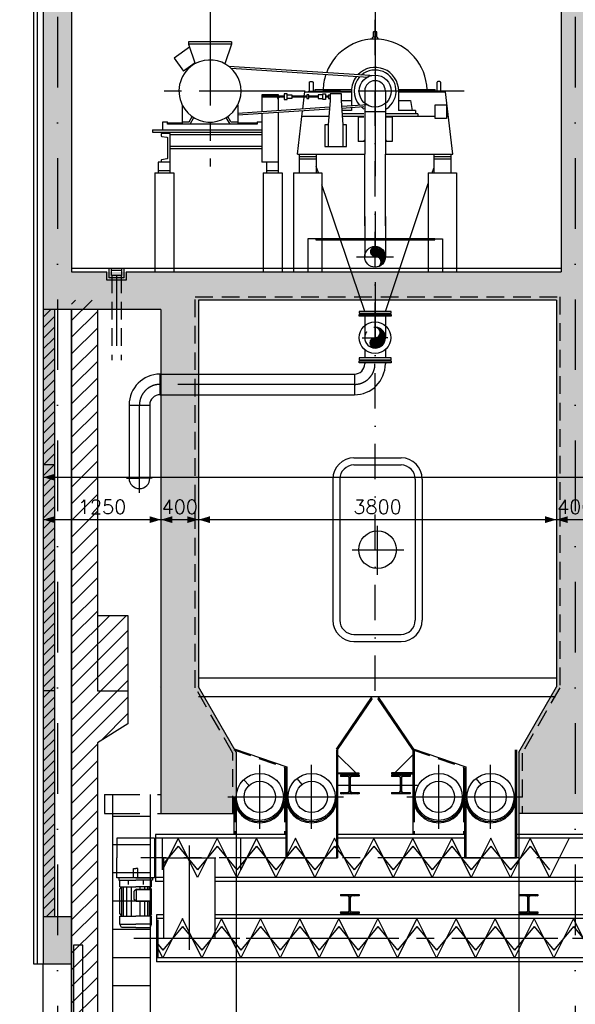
# Model space of a CAD drawing. Extents: x 0 to 118900, y 0 to 84100.
# Tile 8 of 40: x 8672 to 14572, y 29129 to 39584. Entities that reach past the tile are written whole.
import ezdxf
from ezdxf.enums import TextEntityAlignment as Align

# ---------------------------------------------------------------- set-up
doc = ezdxf.new("R2010")
doc.units = 0
doc.header["$LTSCALE"] = 60
doc.header["$MEASUREMENT"] = 0
for name, pattern in [('CENTER', [50, 31.25, -6.25, 6.25, -6.25]), ('CENTER2', [28.125, 18.75, -3.125, 3.125, -3.125]), ('DASHDOT', [25, 12.5, -6.25, 0, -6.25]), ('DASHDOT2', [12.5, 6.25, -3.125, 0, -3.125]), ('HIDDEN', [9.375, 6.25, -3.125]), ('HIDDEN2', [4.6875, 3.125, -1.5625])]:
    doc.linetypes.add(name, pattern=pattern)
doc.layers.get('0').update_dxf_attribs({"linetype": 'CONTINUOUS'})
for name, color, linetype in [('ARCEERKADER', 8, 'CONTINUOUS'), ('ARCERING', 4, 'CONTINUOUS'), ('BEKLEDINGBETON', 3, 'HIDDEN2'), ('BETON', 8, 'CONTINUOUS'), ('CONSTR50', 1, 'CONTINUOUS'), ('LAAG18', 3, 'CONTINUOUS'), ('LAAG25', 4, 'CONTINUOUS'), ('LAAG35', 7, 'CONTINUOUS'), ('MAAT15', 3, 'CONTINUOUS'), ('ME-CL', 8, 'CENTER2'), ('ME1', 8, 'CONTINUOUS'), ('ME2', 8, 'CONTINUOUS'), ('ML-DRS-B_MECH-LEIDING', 4, 'CONTINUOUS'), ('ONDERGROND', 8, 'CONTINUOUS'), ('RIOLERING', 7, 'CONTINUOUS'), ('STRAMIEN', 3, 'DASHDOT')]:
    doc.layers.add(name, color=color, linetype=linetype)
doc.styles.get("Standard").update_dxf_attribs({"font": 'simplex'})

# ---------------------------------------------------------------- blocks, each defined once
blk = doc.blocks.new('*X6')
at = {"color": 0}
for p, q in [((205006, 85152), (205224, 85369)), ((205006, 85328), (205047, 85369)), ((205006, 84975), (205281, 85250)), ((205006, 84798), (205281, 85073)), ((205006, 84621), (205281, 84896)), ((205006, 84444), (205281, 84719)), ((205006, 84268), (205281, 84543)), ((205006, 84091), (205281, 84366)), ((205006, 83914), (205281, 84189)), ((205006, 83737), (205281, 84012)), ((205006, 83561), (205281, 83836)), ((205006, 83384), (205281, 83659)), ((205006, 83207), (205281, 83482)), ((205006, 83030), (205281, 83305)), ((205006, 82853), (205281, 83128)), ((205006, 82677), (205281, 82952)), ((205006, 82500), (205281, 82775)), ((205006, 82323), (205281, 82598)), ((205006, 82146), (205281, 82421)), ((205006, 81970), (205281, 82245)), ((205006, 81793), (205281, 82068)), ((205006, 81439), (205586, 82019)), ((205006, 81616), (205410, 82019)), ((205006, 81262), (205606, 81862)), ((205006, 81086), (205606, 81686)), ((205006, 80909), (205606, 81509)), ((205006, 80732), (205606, 81332)), ((205006, 80555), (205606, 81155)), ((205322, 80695), (205606, 80979)), ((205006, 80379), (205281, 80654)), ((205006, 80202), (205281, 80477)), ((205006, 80025), (205281, 80300)), ((205006, 79848), (205281, 80123)), ((205006, 79671), (205281, 79946)), ((205006, 79495), (205281, 79770)), ((205006, 79318), (205281, 79593)), ((205006, 79141), (205281, 79416)), ((205006, 78964), (205281, 79239)), ((205006, 78788), (205281, 79063)), ((205006, 78611), (205281, 78886)), ((205006, 78434), (205281, 78709)), ((205006, 78257), (205281, 78532)), ((205006, 78080), (205281, 78355)), ((205006, 77904), (205281, 78179)), ((205006, 77727), (205281, 78002))]:
    blk.add_line(p, q, dxfattribs=at)
blk = doc.blocks.new('ZUDIMTUS')
at = {"color": 3}
blk.add_solid([(0, 0), (-800, -240), (-800, 240)], dxfattribs=at)
blk = doc.blocks.new('ST80')
for p, q in [((-100, 200), (100, 200)), ((-100, 200), (-100, 185)), ((-23, 185), (-100, 185)), ((-5, 33), (-5, 167)), ((5, 167), (5, 33)), ((100, 185), (23, 185)), ((100, 200), (100, 185)), ((-100, 15), (-23, 15)), ((-100, 15), (-100, 0)), ((100, 0), (-100, 0)), ((23, 15), (100, 15)), ((100, 15), (100, 0))]:
    blk.add_line(p, q)
at = {"color": 0}
for p, q in [((-96, 185), (-81, 200)), ((-75, 185), (-60, 200)), ((-54, 185), (-39, 200)), ((-32, 185), (-17, 200)), ((-14, 182), (4, 200)), ((-5, 170), (25, 200)), ((-5, 149), (5, 159)), ((-5, 128), (5, 138)), ((-5, 106), (5, 116)), ((31, 185), (46, 200)), ((52, 185), (67, 200)), ((74, 185), (89, 200)), ((95, 185), (100, 190)), ((-100, 11), (-96, 15)), ((-90, 0), (-75, 15)), ((-69, 0), (-54, 15)), ((-48, 0), (-33, 15)), ((-27, 0), (5, 32)), ((-5, 85), (5, 95)), ((-5, 64), (5, 74)), ((-5, 43), (5, 53)), ((-5, 0), (13, 18)), ((16, 0), (31, 15)), ((37, 0), (52, 15)), ((58, 0), (73, 15)), ((80, 0), (95, 15))]:
    blk.add_line(p, q, dxfattribs=at)
for centre, start, end in [((-23, 167), 0, 90), ((23, 167), 90, 180), ((-23, 33), 270, 0), ((23, 33), 180, 270)]:
    blk.add_arc(centre, 18, start, end)
blk = doc.blocks.new('TESTJKT4')
at = {"layer": 'ML-DRS-B_MECH-LEIDING'}
for p, q in [((-140, 409.2), (0, 409.2)), ((140, 409.2), (0, 409.2)), ((-140, 339), (0, 339)), ((-140, 320.3), (-121.3, 339)), ((-140, 320.3), (-140, 99.9)), ((140, 339), (0, 339)), ((140, 320.3), (121.3, 339)), ((140, 320.3), (140, 99.9)), ((-120.3, 210.9), (-128.9, 202.4)), ((-128.9, 107.7), (-128.9, 202.4)), ((-123.7, 207.6), (-8.2, 207.6)), ((-120.3, 210.9), (-6, 210.9)), ((-8.2, 207.6), (-8.2, 102.5)), ((-6, 210.9), (12.7, 192.2)), ((12.7, 192.2), (12.7, 117.9)), ((-140, 99.9), (-121.3, 81.2)), ((-120.3, 99.2), (-128.9, 107.7)), ((-8.2, 102.5), (-123.7, 102.5)), ((-6, 99.2), (-120.3, 99.2)), ((-6, 99.2), (12.7, 117.9)), ((140, 99.9), (121.3, 81.2)), ((-140, 81.2), (0, 81.2)), ((-67.3, 20), (-67.3, 59.3)), ((140, 81.2), (0, 81.2)), ((67.3, 20), (67.3, 59.3))]:
    blk.add_line(p, q, dxfattribs=at)
at = {"layer": 'ML-DRS-B_MECH-LEIDING', "color": 1}
for p, q in [((-121.3, 339), (-121.3, 209.9)), ((-107.6, 339), (-107.6, 210.9)), ((-79.5, 339), (-79.5, 210.9)), ((-38.4, 339), (-38.4, 210.9)), ((38.4, 339), (38.4, 81.2)), ((79.5, 339), (79.5, 81.2)), ((107.6, 339), (107.6, 81.2)), ((121.3, 339), (121.3, 81.2)), ((-121.3, 100.2), (-121.3, 81.2)), ((-107.6, 99.2), (-107.6, 81.2)), ((-79.5, 99.2), (-79.5, 81.2)), ((-38.4, 99.2), (-38.4, 81.2))]:
    blk.add_line(p, q, dxfattribs=at)
at = {"layer": 'ML-DRS-B_MECH-LEIDING'}
for points in [[(0, 440), (-126.9, 440), (-140, 409.2), (-140, 339)], [(0, 440), (126.9, 440), (140, 409.2), (140, 339)], [(0, 0), (-150, 0), (-150, 20), (0, 20)], [(-140, 81.2), (-140, 20)], [(0, 0), (150, 0), (150, 20), (0, 20)], [(140, 81.2), (140, 20)]]:
    blk.add_lwpolyline(points, dxfattribs=at)
at = {"layer": 'ML-DRS-B_MECH-LEIDING', "color": 8}
for points in [[(-19, 0), (-19, -81), (0, -81)], [(19, 0), (19, -81), (0, -81)]]:
    blk.add_lwpolyline(points, dxfattribs=at)
blk = doc.blocks.new('MEE132M4')
at = {"linetype": 'Continuous'}
blk.add_blockref('TESTJKT4', (0, 0), dxfattribs=at)
blk = doc.blocks.new('*X15')
at = {"color": 0}
for p, q in [((37047, 26653), (37187, 26792)), ((37049, 26648), (37190, 26788)), ((37052, 26643), (37192, 26784)), ((37055, 26639), (37195, 26779)), ((37058, 26636), (37197, 26774)), ((37062, 26632), (37199, 26769)), ((37105, 26838), (37105, 26838)), ((37111, 26836), (37111, 26837)), ((37116, 26835), (37117, 26836)), ((37121, 26833), (37123, 26835)), ((37126, 26830), (37129, 26833)), ((37130, 26827), (37134, 26832)), ((37134, 26824), (37139, 26830)), ((37138, 26821), (37144, 26828)), ((37141, 26817), (37149, 26825)), ((37144, 26813), (37154, 26823)), ((37146, 26808), (37158, 26820)), ((37147, 26760), (37184, 26796)), ((37149, 26804), (37162, 26817)), ((37150, 26798), (37166, 26814)), ((37151, 26771), (37181, 26800)), ((37152, 26793), (37170, 26811)), ((37152, 26786), (37174, 26807)), ((37152, 26779), (37177, 26804)), ((37043, 26670), (37102, 26729)), ((37043, 26677), (37095, 26728)), ((37044, 26664), (37110, 26730)), ((37044, 26685), (37086, 26727)), ((37045, 26658), (37121, 26734)), ((37047, 26695), (37076, 26724)), ((37066, 26629), (37201, 26764)), ((37070, 26626), (37203, 26759)), ((37075, 26624), (37204, 26753)), ((37080, 26622), (37206, 26748)), ((37085, 26620), (37207, 26741)), ((37091, 26619), (37207, 26735)), ((37098, 26619), (37207, 26728)), ((37106, 26619), (37207, 26721)), ((37113, 26620), (37206, 26713)), ((37122, 26622), (37205, 26704)), ((37132, 26624), (37202, 26694)), ((37144, 26629), (37197, 26683)), ((37160, 26638), (37188, 26666))]:
    blk.add_line(p, q, dxfattribs=at)
blk = doc.blocks.new('*X34')
at = {"color": 0}
for p, q in [((8922, 36424), (9004, 36506)), ((8922, 36312), (9042, 36432)), ((8922, 36200), (9042, 36320)), ((8922, 36087), (9042, 36207)), ((8922, 35975), (9042, 36095)), ((8922, 35863), (9042, 35983)), ((8922, 35751), (9042, 35871)), ((8922, 35638), (9042, 35758)), ((8922, 35526), (9042, 35646)), ((8922, 35414), (9042, 35534)), ((8922, 35302), (9042, 35422)), ((8922, 35189), (9042, 35309)), ((8922, 35077), (9042, 35197)), ((8922, 34965), (9042, 35085)), ((8922, 34853), (9042, 34973)), ((8922, 34740), (9042, 34860)), ((8922, 34628), (9042, 34748)), ((8922, 34516), (9042, 34636)), ((8922, 34404), (9042, 34524)), ((8922, 34291), (9042, 34411)), ((8922, 34179), (9042, 34299)), ((8922, 34067), (9042, 34187)), ((8922, 33955), (9042, 34075)), ((8922, 33842), (9042, 33962)), ((8922, 33730), (9042, 33850)), ((8922, 33618), (9042, 33738)), ((8922, 33506), (9042, 33626)), ((8922, 33393), (9042, 33513)), ((8922, 33281), (9042, 33401)), ((8922, 33169), (9042, 33289)), ((8922, 33057), (9042, 33177)), ((8922, 32944), (9042, 33064)), ((8922, 32832), (9042, 32952)), ((8922, 32720), (9042, 32840)), ((8922, 32608), (9042, 32728)), ((8922, 32495), (9042, 32615)), ((8922, 32383), (9042, 32503)), ((8922, 32271), (9042, 32391)), ((8922, 32159), (9042, 32279)), ((8922, 32046), (9042, 32166)), ((8922, 31934), (9042, 32054)), ((8922, 31822), (9042, 31942)), ((8922, 31710), (9042, 31830)), ((8922, 31597), (9042, 31717)), ((8922, 31485), (9042, 31605)), ((8922, 31373), (9042, 31493)), ((8922, 31261), (9042, 31381)), ((8922, 31148), (9042, 31268)), ((8922, 31036), (9042, 31156)), ((8922, 30924), (9042, 31044)), ((8922, 30812), (9042, 30932)), ((8922, 30699), (9042, 30819)), ((8922, 30587), (9042, 30707)), ((8922, 30475), (9042, 30595)), ((8922, 30362), (9042, 30482)), ((8922, 30250), (9042, 30370)), ((8922, 30138), (9042, 30258)), ((8952, 30056), (9042, 30146))]:
    blk.add_line(p, q, dxfattribs=at)

msp = doc.modelspace()

# ---------------------------------------------------------------- linework, layer by layer
at = {"layer": 'ARCEERKADER'}
msp.add_lwpolyline([(9497, 36506), (9497, 33256), (9822, 33256), (9822, 32106), (9497, 31906), (9497, 25156), (9222, 25136), (9222, 36506)], dxfattribs=at)
at = {"layer": 'BEKLEDINGBETON'}
msp.add_lwpolyline([(10937, 31156), (10937, 31796), (10537, 32489), (10537, 36641), (14407, 36641), (14407, 32489), (14007, 31796), (14007, 31156)], dxfattribs=at)
at = {"layer": 'BETON'}
for points, const_width in [([(9072, 42596), (9072, 36506)], 300), ([(14572, 42336), (14572, 36906)], 300), ([(10172, 36706), (8922, 36706)], 400), ([(9802, 36756), (14422, 36756)], 300), ([(10372, 36606), (10372, 32498)], 400), ([(14572, 36606), (14572, 32498)], 400), ([(8982, 36506), (8982, 30056)], 120), ([(9222, 29806), (8922, 29806)], 500)]:
    msp.add_lwpolyline(points, dxfattribs=dict(at, const_width=const_width))
for points in [[(14422, 36906), (14372, 36606), (14722, 36906), (14772, 36606)], [(10972, 31806), (10972, 31156), (10173, 32629), (10172, 31156)], [(10173, 32629), (10172, 31156), (10572, 32498)], [(10572, 32498), (10951, 31842), (10157, 32502), (10821, 31380)], [(14772, 32498), (14372, 32498), (15172, 31806), (13972, 31806)], [(15172, 31806), (13972, 31806), (15172, 31156), (13972, 31156)]]:
    msp.add_solid(points, dxfattribs=at)
at = {"layer": 'CONSTR50'}
for p, q in [((8922, 42596), (8922, 36506)), ((9222, 42336), (9222, 36906)), ((14422, 42336), (14422, 36906)), ((9222, 36906), (9597, 36906)), ((9802, 36906), (14422, 36906)), ((14372, 36606), (10572, 36606)), ((10572, 36606), (10572, 32498)), ((14372, 36606), (14372, 32498)), ((10172, 36506), (8922, 36506)), ((10172, 36506), (10172, 31156)), ((10972, 31806), (10572, 32498)), ((13972, 31806), (14372, 32498)), ((10972, 31806), (10972, 31156)), ((13972, 31806), (13972, 31156)), ((10172, 31156), (10572, 31156)), ((10172, 31156), (10972, 31156)), ((15172, 31156), (13972, 31156)), ((8922, 30056), (8922, 29556)), ((9222, 30056), (8922, 30056)), ((9222, 30056), (9222, 29556)), ((9222, 29556), (8922, 29556))]:
    msp.add_line(p, q, dxfattribs=at)
at = {"layer": 'CONSTR50', "color": 8}
for p, q in [((13081, 37256), (11816, 37256)), ((11816, 37256), (11816, 37246)), ((11816, 37246), (13081, 37246)), ((13081, 37246), (13081, 37256)), ((11881, 36906), (13011, 36906))]:
    msp.add_line(p, q, dxfattribs=at)
for points in [[(11881, 37256), (11731, 37256), (11731, 36906)], [(13011, 37256), (13161, 37256), (13161, 36906)]]:
    msp.add_lwpolyline(points, dxfattribs=at)
at = {"layer": 'CONSTR50'}
msp.add_lwpolyline([(9802, 36906), (9802, 36819), (9597, 36819), (9597, 36906)], dxfattribs=at)
at = {"layer": 'LAAG18', "linetype": 'Continuous'}
for p, q in [((8822, 29556), (8822, 42816)), ((8862, 29556), (8862, 42816))]:
    msp.add_line(p, q, dxfattribs=at)
at = {"layer": 'LAAG18'}
for p, q in [((9497, 33256), (9497, 32456)), ((9497, 32456), (9822, 32456))]:
    msp.add_line(p, q, dxfattribs=at)
at = {"layer": 'LAAG25'}
for p, q in [((9222, 36946), (14422, 36946)), ((9752, 36921), (9647, 36921)), ((9222, 36506), (9222, 30056)), ((9572, 31356), (9572, 31156)), ((9658, 31356), (9658, 25156)), ((10058, 31356), (10058, 25156)), ((9658, 31127), (10058, 31127)), ((10972, 31156), (10972, 25156)), ((13972, 31156), (13972, 25156)), ((9658, 30827), (10058, 30827)), ((9658, 30527), (10058, 30527)), ((9658, 30227), (10058, 30227)), ((9658, 29927), (10058, 29927)), ((9658, 29627), (10058, 29627)), ((8922, 29556), (8822, 29556)), ((8922, 25118), (8922, 29556)), ((9222, 29556), (9222, 25136)), ((9658, 29327), (10058, 29327))]:
    msp.add_line(p, q, dxfattribs=at)
at = {"layer": 'LAAG25', "linetype": 'HIDDEN'}
for p, q in [((9572, 31356), (10172, 31356)), ((9572, 31156), (10172, 31156))]:
    msp.add_line(p, q, dxfattribs=at)
at = {"layer": 'LAAG35'}
for p, q in [((8922, 36506), (8922, 30056)), ((9042, 36506), (9042, 30056)), ((9042, 34856), (8922, 34856)), ((9042, 32456), (8922, 32456))]:
    msp.add_line(p, q, dxfattribs=at)
msp.add_lwpolyline([(9342, 29756), (9242, 29756), (9242, 25151), (9342, 25151)], close=True, dxfattribs=at)
at = {"layer": 'MAAT15'}
for p, q in [((8922, 34725), (8922, 34350)), ((8922, 34725), (31222, 34725)), ((8922, 34275), (8922, 33900)), ((8922, 34275), (10172, 34275)), ((10172, 34275), (10172, 33900)), ((10172, 34275), (10572, 34275)), ((10572, 34275), (10572, 33900)), ((10572, 34275), (14372, 34275)), ((14372, 34275), (14372, 33900)), ((14372, 34275), (14772, 34275))]:
    msp.add_line(p, q, dxfattribs=at)
at = {"layer": 'ME-CL'}
for p, q in [((10693, 39796), (10693, 38024)), ((13391, 38826), (10206, 38826)), ((12250, 37066), (12641, 37066)), ((10080, 34714), (9944, 34714)), ((10474, 29708), (10474, 30816)), ((18664, 30683), (9959, 30683)), ((9885, 29830), (21658, 29830))]:
    msp.add_line(p, q, dxfattribs=at)
at = {"layer": 'ME-CL', "color": 3, "linetype": 'CENTER'}
for p, q in [((12446, 39796), (12446, 36113)), ((12226, 35711), (10163, 35711)), ((9944, 34558), (9944, 35492)), ((9807, 34714), (9944, 34714))]:
    msp.add_line(p, q, dxfattribs=at)
at = {"layer": 'ME-CL', "color": 3, "linetype": 'CENTER2'}
for p, q in [((11222, 30991), (11222, 31670)), ((11772, 30991), (11772, 31670)), ((13122, 30991), (13122, 31670)), ((13672, 30991), (13672, 31670)), ((10882, 31331), (11562, 31331)), ((11432, 31331), (12112, 31331)), ((12782, 31331), (13462, 31331)), ((13332, 31331), (14012, 31331))]:
    msp.add_line(p, q, dxfattribs=at)
at = {"layer": 'ME-CL', "color": 3, "linetype": 'CENTER'}
for centre, start, end in [((12226, 35930), 270, 0), ((10163, 35492), 90, 180)]:
    msp.add_arc(centre, 219, start, end, dxfattribs=at)
at = {"layer": 'ME1'}
for p, q in [((12336, 38826), (12336, 38156)), ((12555, 38826), (12555, 38156)), ((12555, 38606), (12336, 38606)), ((12336, 37395), (12336, 38156)), ((12555, 37395), (12555, 38156)), ((12336, 37495), (12336, 37066)), ((12555, 37495), (12555, 37066)), ((12616, 36486), (12276, 36486)), ((12276, 36486), (12276, 36466)), ((12276, 36466), (12616, 36466)), ((12276, 36435), (12276, 36455)), ((12276, 36455), (12616, 36455)), ((12616, 36435), (12276, 36435)), ((12576, 36461), (12316, 36461)), ((12576, 36461), (12316, 36461)), ((12336, 36435), (12336, 36207)), ((12555, 36435), (12555, 36207)), ((12616, 36466), (12616, 36486)), ((12616, 36455), (12616, 36435)), ((12336, 36079), (12336, 35992)), ((12555, 36079), (12555, 35992)), ((12276, 35992), (12276, 35972)), ((12616, 35992), (12276, 35992)), ((12276, 35972), (12616, 35972)), ((12576, 35966), (12316, 35966)), ((12576, 35966), (12316, 35966)), ((12616, 35972), (12616, 35992)), ((12276, 35961), (12616, 35961)), ((12276, 35941), (12276, 35961)), ((12616, 35941), (12276, 35941)), ((12336, 35941), (12336, 35930)), ((12555, 35941), (12555, 35930)), ((12616, 35961), (12616, 35941)), ((10163, 35820), (12226, 35820)), ((10163, 35601), (10163, 35820)), ((12226, 35820), (12226, 35601)), ((10163, 35601), (12226, 35601)), ((9834, 35492), (9834, 34714)), ((9834, 35492), (10053, 35492)), ((10053, 35492), (10053, 34714)), ((10104, 30893), (9704, 30893)), ((9704, 30893), (9704, 30683)), ((10104, 30893), (10104, 30472)), ((11497, 30933), (10114, 30933)), ((10114, 30933), (10114, 30433)), ((11497, 30891), (10114, 30891)), ((10355, 30891), (10189, 30558)), ((10189, 30558), (10189, 30889)), ((10562, 30474), (10355, 30891)), ((10770, 30891), (10562, 30474)), ((10977, 30474), (10770, 30891)), ((11186, 30891), (10977, 30474)), ((11186, 30891), (11019, 30558)), ((11019, 30558), (11019, 30889)), ((11392, 30474), (11186, 30891)), ((11601, 30891), (11392, 30474)), ((11807, 30474), (11601, 30891)), ((12016, 30891), (11807, 30474)), ((12223, 30474), (12016, 30891)), ((13397, 30933), (12047, 30933)), ((13397, 30891), (12047, 30891)), ((12431, 30891), (12223, 30474)), ((12638, 30474), (12431, 30891)), ((12846, 30891), (12638, 30474)), ((13053, 30474), (12846, 30891)), ((13261, 30891), (13053, 30474)), ((13468, 30474), (13261, 30891)), ((13676, 30891), (13468, 30474)), ((13883, 30474), (13676, 30891)), ((14092, 30891), (13883, 30474)), ((15697, 30933), (13947, 30933)), ((15697, 30891), (13947, 30891)), ((14298, 30474), (14092, 30891)), ((14507, 30891), (14298, 30474)), ((10355, 30808), (10189, 30608)), ((10355, 30808), (10562, 30557)), ((10770, 30808), (10562, 30557)), ((10770, 30808), (10977, 30557)), ((11186, 30808), (10977, 30557)), ((11186, 30808), (11019, 30608)), ((11186, 30808), (11392, 30557)), ((11601, 30808), (11392, 30557)), ((11601, 30808), (11807, 30557)), ((12016, 30808), (11807, 30557)), ((12016, 30808), (12223, 30557)), ((12431, 30808), (12223, 30557)), ((12431, 30808), (12638, 30557)), ((12846, 30808), (12638, 30557)), ((12846, 30808), (13053, 30557)), ((13261, 30808), (13053, 30557)), ((13261, 30808), (13468, 30557)), ((13676, 30808), (13468, 30557)), ((13676, 30808), (13883, 30557)), ((14092, 30808), (13883, 30557)), ((14092, 30808), (14298, 30557)), ((9704, 30472), (9704, 30683)), ((10203, 29830), (10203, 30683)), ((10215, 30683), (10756, 30683)), ((10744, 30683), (10744, 29830)), ((10104, 30472), (9704, 30472)), ((10203, 30474), (10114, 30474)), ((10203, 30433), (10114, 30433)), ((18439, 30474), (10744, 30474)), ((18439, 30433), (10744, 30433)), ((10203, 30080), (10126, 30080)), ((10126, 30080), (10126, 29580)), ((10203, 30038), (10126, 30038)), ((10144, 29621), (10144, 30026)), ((10401, 30038), (10192, 29621)), ((10607, 29621), (10401, 30038)), ((10816, 30038), (10607, 29621)), ((20614, 30080), (10744, 30080)), ((20614, 30038), (10744, 30038)), ((11022, 29621), (10816, 30038)), ((11231, 30038), (11022, 29621)), ((11437, 29621), (11231, 30038)), ((11646, 30038), (11437, 29621)), ((11853, 29621), (11646, 30038)), ((12061, 30038), (11853, 29621)), ((12268, 29621), (12061, 30038)), ((12476, 30038), (12268, 29621)), ((12683, 29621), (12476, 30038)), ((12891, 30038), (12683, 29621)), ((13098, 29621), (12891, 30038)), ((13307, 30038), (13098, 29621)), ((13513, 29621), (13307, 30038)), ((13722, 30038), (13513, 29621)), ((13928, 29621), (13722, 30038)), ((14137, 30038), (13928, 29621)), ((14344, 29621), (14137, 30038)), ((14552, 30038), (14344, 29621)), ((14759, 29621), (14552, 30038)), ((10401, 29955), (10192, 29704)), ((10401, 29955), (10607, 29704)), ((10816, 29955), (10607, 29704)), ((10816, 29955), (11022, 29704)), ((11231, 29955), (11022, 29704)), ((11231, 29955), (11437, 29704)), ((11646, 29955), (11437, 29704)), ((11646, 29955), (11853, 29704)), ((12061, 29955), (11853, 29704)), ((12061, 29955), (12268, 29704)), ((12476, 29955), (12268, 29704)), ((12476, 29955), (12683, 29704)), ((12891, 29955), (12683, 29704)), ((12891, 29955), (13098, 29704)), ((13307, 29955), (13098, 29704)), ((13307, 29955), (13513, 29704)), ((13722, 29955), (13513, 29704)), ((13722, 29955), (13928, 29704)), ((14137, 29955), (13928, 29704)), ((14137, 29955), (14344, 29704)), ((14552, 29955), (14344, 29704)), ((14552, 29955), (14759, 29704)), ((10144, 29762), (10192, 29704)), ((10192, 29621), (10144, 29718)), ((16012, 29621), (10126, 29621)), ((16012, 29580), (10126, 29580))]:
    msp.add_line(p, q, dxfattribs=at)
at = {"layer": 'ME1', "color": 3, "linetype": 'CENTER'}
for p in [(12309, 36207), (12583, 36207)]:
    msp.add_line(p, (12446, 36207), dxfattribs=at)
at = {"layer": 'ME1', "const_width": 54.8}
msp.add_lwpolyline([(12418, 37120, 1), (12473, 37120, 1)], format="xyb", close=True, dxfattribs=at)
at = {"layer": 'ME1'}
for centre, radius in [((12446, 38826), 170), ((12446, 37066), 110), ((12446, 36207), 168), ((11222, 31331), 250), ((11772, 31331), 250), ((13122, 31331), 250), ((13672, 31331), 250), ((11222, 31331), 167), ((11772, 31331), 167), ((13122, 31331), 167), ((13672, 31331), 167), ((10867, 29830), 0.549)]:
    msp.add_circle(centre, radius, dxfattribs=at)
for centre, radius, start, end in [((12446, 38826), 110, 0, 180), ((12446, 36261), 54.8, 270, 90), ((12446, 36207), 110, 180, 0), ((12446, 36152), 54.8, 90, 270), ((12226, 35930), 110, 270, 0), ((12226, 35930), 329, 270, 0), ((10163, 35492), 329, 90, 180), ((10163, 35492), 110, 90, 180), ((9944, 34714), 110, 180, 360)]:
    msp.add_arc(centre, radius, start, end, dxfattribs=at)
at = {"layer": 'ME1', "linetype": 'HIDDEN2'}
msp.add_arc((12446, 36207), 110, 0, 180, dxfattribs=at)
at = {"layer": 'ME1'}
for p in [(12446, 36461), (12446, 36461), (12446, 35966), (12446, 35966)]:
    msp.add_point(p, dxfattribs=at)
for points in [[(12452, 37175), (12449, 37175), (12452, 37175), (12449, 37175)], [(12456, 37174), (12452, 37175), (12456, 37175), (12452, 37175)], [(12459, 37173), (12456, 37174), (12459, 37174), (12456, 37175)], [(12463, 37172), (12459, 37173), (12463, 37174), (12459, 37174)], [(12466, 37171), (12463, 37172), (12466, 37173), (12463, 37174)], [(12469, 37170), (12466, 37171), (12469, 37172), (12466, 37173)], [(12472, 37168), (12469, 37170), (12473, 37172), (12469, 37172)], [(12475, 37167), (12472, 37168), (12476, 37171), (12473, 37172)], [(12478, 37165), (12475, 37167), (12479, 37170), (12476, 37171)], [(12480, 37163), (12478, 37165), (12483, 37169), (12479, 37170)], [(12483, 37160), (12480, 37163), (12486, 37167), (12483, 37169)], [(12486, 37158), (12483, 37160), (12489, 37166), (12486, 37167)], [(12488, 37155), (12486, 37158), (12492, 37165), (12489, 37166)], [(12490, 37153), (12488, 37155), (12495, 37163), (12492, 37165)], [(12492, 37150), (12490, 37153), (12498, 37162), (12495, 37163)], [(12490, 37088), (12492, 37091), (12543, 37115), (12542, 37118)], [(12494, 37147), (12492, 37150), (12501, 37160), (12498, 37162)], [(12492, 37091), (12494, 37094), (12542, 37118), (12540, 37121)], [(12495, 37144), (12494, 37147), (12504, 37158), (12501, 37160)], [(12494, 37094), (12495, 37097), (12540, 37121), (12538, 37124)], [(12496, 37141), (12495, 37144), (12507, 37156), (12504, 37158)], [(12495, 37097), (12496, 37100), (12538, 37124), (12536, 37127)], [(12498, 37137), (12496, 37141), (12510, 37154), (12507, 37156)], [(12496, 37100), (12498, 37103), (12536, 37127), (12534, 37130)], [(12499, 37134), (12498, 37137), (12513, 37152), (12510, 37154)], [(12498, 37103), (12499, 37107), (12534, 37130), (12532, 37133)], [(12499, 37131), (12499, 37134), (12515, 37150), (12513, 37152)], [(12500, 37127), (12499, 37131), (12518, 37148), (12515, 37150)], [(12499, 37110), (12500, 37114), (12530, 37135), (12528, 37138)], [(12499, 37107), (12499, 37110), (12532, 37133), (12530, 37135)], [(12500, 37124), (12500, 37127), (12521, 37145), (12518, 37148)], [(12500, 37120), (12500, 37124), (12523, 37143), (12521, 37145)], [(12500, 37117), (12500, 37120), (12525, 37141), (12523, 37143)], [(12500, 37114), (12500, 37117), (12528, 37138), (12525, 37141)], [(12446, 37066), (12449, 37066), (12555, 37066), (12555, 37069)], [(12446, 37066), (12446, 37066), (12500, 37066), (12555, 37066)], [(12446, 37066), (12449, 37066), (12555, 37066), (12555, 37062)], [(12446, 37066), (12446, 37066), (12500, 37066), (12555, 37066)], [(12449, 37066), (12452, 37066), (12555, 37069), (12555, 37073)], [(12449, 37066), (12452, 37065), (12555, 37062), (12555, 37059)], [(12452, 37066), (12456, 37067), (12555, 37073), (12555, 37076)], [(12452, 37065), (12456, 37065), (12555, 37059), (12555, 37055)], [(12456, 37067), (12459, 37067), (12555, 37076), (12554, 37079)], [(12456, 37065), (12459, 37064), (12555, 37055), (12554, 37052)], [(12459, 37067), (12463, 37068), (12554, 37079), (12554, 37083)], [(12459, 37064), (12463, 37063), (12554, 37052), (12554, 37049)], [(12463, 37068), (12466, 37069), (12554, 37083), (12553, 37086)], [(12463, 37063), (12466, 37062), (12554, 37049), (12553, 37045)], [(12466, 37069), (12469, 37071), (12553, 37086), (12552, 37090)], [(12466, 37062), (12469, 37060), (12553, 37045), (12552, 37042)], [(12469, 37071), (12472, 37072), (12552, 37090), (12552, 37093)], [(12469, 37060), (12472, 37059), (12552, 37042), (12552, 37038)], [(12472, 37072), (12475, 37074), (12552, 37093), (12551, 37096)], [(12472, 37059), (12475, 37057), (12552, 37038), (12551, 37035)], [(12475, 37074), (12478, 37076), (12551, 37096), (12550, 37099)], [(12475, 37057), (12478, 37055), (12551, 37035), (12550, 37032)], [(12478, 37076), (12480, 37078), (12550, 37099), (12549, 37103)], [(12478, 37055), (12480, 37053), (12550, 37032), (12549, 37029)], [(12480, 37078), (12483, 37080), (12549, 37103), (12547, 37106)], [(12480, 37053), (12483, 37051), (12549, 37029), (12547, 37025)], [(12483, 37080), (12486, 37083), (12547, 37106), (12546, 37109)], [(12483, 37051), (12486, 37048), (12547, 37025), (12546, 37022)], [(12486, 37083), (12488, 37085), (12546, 37109), (12545, 37112)], [(12486, 37048), (12488, 37046), (12546, 37022), (12545, 37019)], [(12488, 37085), (12490, 37088), (12545, 37112), (12543, 37115)], [(12488, 37046), (12490, 37043), (12545, 37019), (12543, 37016)], [(12490, 37043), (12492, 37040), (12543, 37016), (12542, 37013)], [(12492, 37040), (12494, 37037), (12542, 37013), (12540, 37010)], [(12494, 37037), (12495, 37034), (12540, 37010), (12538, 37007)], [(12495, 37034), (12496, 37031), (12538, 37007), (12536, 37004)], [(12496, 37031), (12498, 37028), (12536, 37004), (12534, 37001)], [(12498, 37028), (12499, 37024), (12534, 37001), (12532, 36999)], [(12499, 37024), (12499, 37021), (12532, 36999), (12530, 36996)], [(12499, 37021), (12500, 37018), (12530, 36996), (12528, 36993)], [(12500, 37018), (12500, 37014), (12528, 36993), (12525, 36991)], [(12500, 37014), (12500, 37011), (12525, 36991), (12523, 36988)], [(12452, 36957), (12449, 36956), (12452, 36956), (12449, 36956)], [(12456, 36957), (12452, 36957), (12456, 36957), (12452, 36956)], [(12459, 36958), (12456, 36957), (12459, 36957), (12456, 36957)], [(12463, 36959), (12459, 36958), (12463, 36957), (12459, 36957)], [(12466, 36960), (12463, 36959), (12466, 36958), (12463, 36957)], [(12469, 36961), (12466, 36960), (12469, 36959), (12466, 36958)], [(12472, 36963), (12469, 36961), (12473, 36960), (12469, 36959)], [(12475, 36965), (12472, 36963), (12476, 36960), (12473, 36960)], [(12478, 36967), (12475, 36965), (12479, 36961), (12476, 36960)], [(12480, 36969), (12478, 36967), (12483, 36963), (12479, 36961)], [(12483, 36971), (12480, 36969), (12486, 36964), (12483, 36963)], [(12486, 36973), (12483, 36971), (12489, 36965), (12486, 36964)], [(12488, 36976), (12486, 36973), (12492, 36967), (12489, 36965)], [(12490, 36979), (12488, 36976), (12495, 36968), (12492, 36967)], [(12492, 36982), (12490, 36979), (12498, 36970), (12495, 36968)], [(12494, 36985), (12492, 36982), (12501, 36971), (12498, 36970)], [(12495, 36988), (12494, 36985), (12504, 36973), (12501, 36971)], [(12496, 36991), (12495, 36988), (12507, 36975), (12504, 36973)], [(12498, 36994), (12496, 36991), (12510, 36977), (12507, 36975)], [(12499, 36997), (12498, 36994), (12513, 36979), (12510, 36977)], [(12500, 37004), (12499, 37001), (12518, 36983), (12515, 36981)], [(12499, 37001), (12499, 36997), (12515, 36981), (12513, 36979)], [(12500, 37011), (12500, 37007), (12523, 36988), (12521, 36986)], [(12500, 37007), (12500, 37004), (12521, 36986), (12518, 36983)]]:
    msp.add_solid(points, dxfattribs=at)
at = {"layer": 'ME2'}
for p, q in [((10465, 39348), (10465, 39324)), ((10921, 39348), (10921, 39324)), ((12266, 38551), (12266, 38291)), ((12626, 38551), (12626, 38291)), ((11844, 37956), (11821, 38025)), ((13011, 37956), (13311, 37956)), ((13053, 37956), (13071, 38008)), ((13311, 37956), (13311, 36906)), ((12336, 36486), (11881, 37831)), ((12555, 36486), (13011, 37845)), ((12222, 34931), (12722, 34931)), ((12222, 34856), (12722, 34856)), ((11997, 34706), (11997, 33206)), ((12072, 34706), (12072, 33206)), ((12872, 34706), (12872, 33206)), ((12947, 34706), (12947, 33206)), ((12472, 33688), (12472, 34211)), ((12202, 33956), (12750, 33956)), ((12222, 33056), (12722, 33056)), ((12222, 32981), (12722, 32981)), ((10581, 32596), (14371, 32596)), ((10571, 32396), (14361, 32396)), ((12037, 31838), (12416, 32396)), ((12047, 31831), (12418, 32376)), ((12847, 31831), (12476, 32376)), ((12857, 31838), (12478, 32396)), ((12035, 31831), (12035, 30683)), ((12047, 31831), (12047, 30683)), ((12847, 31831), (12847, 31331)), ((12860, 31831), (12860, 31331)), ((13935, 31831), (13935, 30683)), ((13947, 31831), (13947, 30683)), ((12240, 31586), (12047, 31779)), ((12654, 31586), (12847, 31779)), ((11485, 31641), (11485, 31331)), ((11497, 31641), (11497, 30683)), ((11510, 31650), (11510, 31331)), ((12047, 31586), (12272, 31586)), ((12272, 31575), (12047, 31575)), ((12272, 31586), (12272, 31575)), ((12622, 31586), (12622, 31575)), ((12847, 31586), (12622, 31586)), ((12622, 31575), (12847, 31575)), ((13385, 31641), (13385, 31331)), ((13397, 31641), (13397, 30683)), ((13410, 31650), (13410, 31331)), ((10947, 31331), (10947, 30933)), ((12847, 31331), (12847, 30933)), ((11510, 31249), (11510, 30683)), ((13410, 31249), (13410, 30683)), ((11497, 30683), (12047, 30683)), ((13397, 30683), (13947, 30683)), ((13397, 30683), (13947, 30683)), ((11078, 29830), (11619, 29830)), ((14542, 29830), (15181, 29830))]:
    msp.add_line(p, q, dxfattribs=at)
at = {"layer": 'ME2', "color": 10, "linetype": 'HIDDEN2'}
for p, q in [((10947, 31831), (11497, 31641)), ((12847, 31831), (13397, 31641))]:
    msp.add_line(p, q, dxfattribs=at)
at = {"layer": 'ME2', "color": 10}
for p, q in [((10951, 31842), (11510, 31650)), ((12851, 31842), (13410, 31650))]:
    msp.add_line(p, q, dxfattribs=at)
at = {"layer": 'ME2', "color": 2}
for p, q in [((11051, 31512), (11108, 31452)), ((11616, 31526), (11668, 31461)), ((13516, 31526), (13568, 31461))]:
    msp.add_line(p, q, dxfattribs=at)
at = {"layer": 'ME2', "color": 3, "linetype": 'HIDDEN2'}
for p, q in [((10960, 31249), (10960, 30933)), ((11485, 31249), (11485, 30933)), ((12860, 31249), (12860, 30933)), ((13385, 31249), (13385, 30933))]:
    msp.add_line(p, q, dxfattribs=at)
at = {"layer": 'ME2'}
for points in [[(12466, 39398), (12466, 39446, 0.414214), (12456, 39456), (12436, 39456, 0.414214), (12426, 39446), (12426, 39398)], [(12476, 39377), (12476, 39388, 0.414214), (12466, 39398), (12426, 39398, 0.414214), (12416, 39388), (12416, 39377)], [(11748, 38826), (11748, 38916, -0.414214), (11758, 38926), (11778, 38926, -0.414214), (11788, 38916), (11788, 38826)], [(13143, 38826), (13143, 38916, 0.414214), (13133, 38926), (13113, 38926, 0.414214), (13103, 38916), (13103, 38826)], [(12266, 38551), (12326, 38551, 0.414214)], [(12566, 38551), (12626, 38551, 0.414214)], [(10271, 38070), (10271, 38376), (10183, 38376, 0.414214), (10173, 38366), (10173, 38354, 0.373238), (10182, 38344), (10234, 38337, -0.373238), (10243, 38327), (10243, 38116, -0.414214), (10233, 38106), (10183, 38096, 0.414214), (10173, 38086), (10173, 38070)], [(12336, 38307, -0.030267), (12320, 38291, 2.873794)], [(12555, 38307, 0.030267), (12572, 38291, -2.873794)]]:
    msp.add_lwpolyline(points, format="xyb", dxfattribs=at)
for points in [[(10921, 39348), (10465, 39348)], [(10465, 39324), (10537, 39116)], [(10921, 39324), (10465, 39324)], [(10921, 39324), (10849, 39116)], [(10476, 39293), (10313, 39176)], [(10313, 39176), (10413, 39037)], [(10534, 39125), (10413, 39037)], [(12446, 38986), (10893, 39088)], [(12377, 38970), (10919, 39067)], [(11693, 38771), (11699, 38816)], [(11699, 38816), (12195, 38816)], [(11738, 38826), (11738, 38816)], [(11738, 38826), (12195, 38826)], [(11808, 38826), (11808, 38841)], [(11808, 38841), (12195, 38841)], [(12108, 38236), (12108, 38466), (12088, 38726), (12088, 38796), (11968, 38796), (11968, 38726), (11948, 38466), (11948, 38236)], [(12195, 38826), (12195, 38669)], [(12696, 38841), (13083, 38841)], [(12696, 38826), (13153, 38826)], [(12696, 38826), (12696, 38621)], [(12696, 38816), (13192, 38816)], [(13083, 38826), (13083, 38841)], [(13153, 38826), (13153, 38816)], [(13271, 38156), (13192, 38816)], [(11421, 38618), (11421, 38786), (11243, 38786), (11243, 38606)], [(11411, 38771), (11243, 38771)], [(11411, 38761), (11243, 38761)], [(11411, 38786), (11411, 38746), (11421, 38746)], [(11421, 38776), (11431, 38776), (11431, 38756), (11421, 38756)], [(11481, 38771), (11431, 38771)], [(11481, 38761), (11431, 38761)], [(11511, 38786), (11561, 38786), (11561, 38746), (11511, 38746)], [(11721, 38771), (11561, 38771)], [(11721, 38761), (11561, 38761)], [(11677, 38635), (11692, 38761)], [(11841, 38771), (11741, 38771)], [(11841, 38761), (11741, 38761)], [(11891, 38786), (11841, 38786), (11841, 38746), (11891, 38746)], [(11951, 38771), (11921, 38771)], [(11951, 38761), (11921, 38761)], [(11951, 38786), (11951, 38746), (11968, 38746)], [(11951, 38786), (11968, 38786)], [(12088, 38726), (12195, 38726)], [(12696, 38726), (12823, 38726), (12840, 38621)], [(10399, 38676), (10399, 38476)], [(10987, 38676), (10987, 38476)], [(11962, 38654), (10987, 38589)], [(11961, 38633), (10987, 38569)], [(11243, 38586), (11243, 38070)], [(11421, 38070), (11421, 38598)], [(11621, 38156), (11675, 38615)], [(12371, 38681), (12093, 38662)], [(12326, 38658), (12094, 38642)], [(12195, 38621), (12096, 38621)], [(12326, 38585), (12099, 38585)], [(12195, 38649), (12195, 38621)], [(12900, 38585), (12566, 38585)], [(12876, 38621), (12696, 38621)], [(12876, 38621), (12876, 38585)], [(12900, 38585), (12900, 38561)], [(10193, 38500), (10243, 38500)], [(10193, 38414), (10193, 38500)], [(10243, 38476), (10243, 38500)], [(10243, 38490), (10399, 38490)], [(10243, 38480), (10399, 38480)], [(11193, 38476), (10243, 38476)], [(10399, 38500), (10472, 38500)], [(10472, 38500), (10504, 38556)], [(10481, 38476), (10521, 38546)], [(10906, 38476), (10866, 38546)], [(10915, 38500), (10883, 38556)], [(10915, 38500), (10987, 38500)], [(10987, 38490), (11193, 38490)], [(10987, 38480), (11193, 38480)], [(11193, 38500), (11243, 38500)], [(11193, 38500), (11193, 38476)], [(11669, 38561), (11955, 38561)], [(12101, 38561), (12326, 38561)], [(12566, 38561), (13083, 38561)], [(13203, 38561), (13223, 38561)], [(10081, 38414), (10081, 38390)], [(10081, 38414), (11243, 38414)], [(10081, 38390), (11243, 38390)], [(11948, 38466), (11913, 38466), (11913, 38236), (12143, 38236), (12143, 38466)], [(12143, 38466), (12108, 38466)], [(10271, 38366), (11243, 38366)], [(12336, 38291), (12266, 38291)], [(12626, 38291), (12555, 38291)], [(10271, 38240), (11243, 38240)], [(10271, 38216), (11243, 38216)], [(10271, 38070), (10144, 38070)], [(10144, 38070), (10144, 37956)], [(10271, 37956), (10271, 38070)], [(11294, 38070), (11243, 38070)], [(11421, 38070), (11294, 38070)], [(11294, 38070), (11294, 37956)], [(11421, 37956), (11421, 38070)], [(11621, 38156), (12336, 38156)], [(11641, 38156), (11641, 37956)], [(11641, 38132), (11821, 38132)], [(11641, 38108), (11821, 38108)], [(11821, 38156), (11821, 37956)], [(12555, 38156), (13271, 38156)], [(13071, 38156), (13071, 37956)], [(13071, 38132), (13251, 38132)], [(13071, 38108), (13251, 38108)], [(13251, 38156), (13251, 37956)], [(10108, 37956), (10308, 37956)], [(10108, 37956), (10108, 37076)], [(10271, 37980), (10144, 37980)], [(10308, 37956), (10308, 37076)], [(11258, 37956), (11458, 37956)], [(11258, 37956), (11258, 37076)], [(11421, 37980), (11294, 37980)], [(11458, 37956), (11458, 37076)], [(11581, 37956), (11881, 37956)], [(11581, 37956), (11581, 37076)], [(11641, 37956), (11821, 37956)], [(11881, 37956), (11881, 37076)], [(13011, 37956), (13011, 36906)], [(13071, 37956), (13251, 37956)], [(10108, 37076), (10108, 36976)], [(10308, 37076), (10308, 36976)], [(11258, 37076), (11258, 36976)], [(11458, 37076), (11458, 36976)], [(11581, 37076), (11581, 36976)], [(11881, 37076), (11881, 36976)], [(10108, 36976), (10108, 36906)], [(10308, 36976), (10308, 36906)], [(11258, 36976), (11258, 36906)], [(11458, 36976), (11458, 36906)], [(11581, 36976), (11581, 36906)], [(11881, 36976), (11881, 36906)]]:
    msp.add_lwpolyline(points, dxfattribs=at)
for points in [[(11481, 38796), (11481, 38736), (11511, 38736), (11511, 38796)], [(11921, 38796), (11921, 38736), (11891, 38736), (11891, 38796)], [(11721, 38786), (11721, 38746), (11741, 38746), (11741, 38786)], [(13203, 38536), (13083, 38536), (13083, 38680), (13203, 38680)]]:
    msp.add_lwpolyline(points, close=True, dxfattribs=at)
msp.add_circle((12472, 33956), 200, dxfattribs=at)
for centre, radius, start, end in [((12446, 38826), 552, 1.5571, 159.4013), ((10693, 38826), 330, 118.2088, 207.0123), ((10693, 38826), 330, 207.0123, 118.2088), ((12446, 38826), 552, 161.5582, 178.4429), ((12446, 38826), 251, 0, 136.6385), ((12446, 38826), 223, 302.6136, 130.4005), ((12446, 38826), 251, 142.3457, 180), ((12446, 38826), 223, 137.3666, 222.6334), ((12446, 38826), 223, 229.5995, 237.3864), ((12222, 34706), 225, 90, 180), ((12722, 34706), 225, 0, 90), ((12222, 34706), 150, 90, 180), ((12722, 34706), 150, 0, 90), ((12222, 33206), 225, 180, 270), ((12222, 33206), 150, 180, 270), ((12722, 33206), 225, 270, 0), ((12722, 33206), 150, 270, 0), ((11222, 31331), 275, 180, 0), ((11222, 31331), 262, 180, 0), ((11772, 31331), 275, 180, 0), ((11772, 31331), 262, 180, 0), ((13122, 31331), 275, 180, 0), ((13122, 31331), 262, 180, 0), ((13672, 31331), 275, 180, 0), ((13672, 31331), 262, 180, 0)]:
    msp.add_arc(centre, radius, start, end, dxfattribs=at)
at = {"layer": 'ONDERGROND', "color": 8}
msp.add_line((12047, 31456), (12897, 31456), dxfattribs=at)
at = {"layer": 'RIOLERING', "color": 4, "linetype": 'HIDDEN2'}
for p, q in [((9650, 36869), (9650, 35968)), ((9750, 36869), (9750, 35968))]:
    msp.add_line(p, q, dxfattribs=at)
at = {"layer": 'RIOLERING', "color": 4, "linetype": 'DASHDOT'}
msp.add_line((9700, 36869), (9700, 35968), dxfattribs=at)
at = {"layer": 'RIOLERING'}
for points in [[(9777, 36946), (9777, 36844), (9622, 36844), (9622, 36946)], [(9752, 36946), (9752, 36869), (9647, 36869), (9647, 36946)]]:
    msp.add_lwpolyline(points, dxfattribs=at)
at = {"layer": 'STRAMIEN'}
for p, q in [((9072, 47115), (9072, 21291)), ((14572, 47115), (14572, 21291))]:
    msp.add_line(p, q, dxfattribs=at)
at = {"layer": 'STRAMIEN', "color": 8, "linetype": 'DASHDOT2'}
msp.add_line((12446, 32456), (12446, 39821), dxfattribs=at)

# ---------------------------------------------------------------- block references
at = {"layer": 'ARCERING'}
msp.add_blockref('*X6', (-195784, -48764), dxfattribs=at)
at = {"layer": 'ARCERING', "color": 3}
msp.add_blockref('*X34', (0, 0), dxfattribs=at)
at = {"layer": 'MAAT15', "xscale": 0.15, "yscale": 0.15, "zscale": 0.15, "rotation": 180}
for p in [(8922, 34725), (8922, 34275), (10172, 34275), (10572, 34275), (14372, 34275)]:
    msp.add_blockref('ZUDIMTUS', p, dxfattribs=at)
at = {"layer": 'MAAT15', "xscale": 0.15, "yscale": 0.15, "zscale": 0.15}
for p in [(10172, 34275), (10572, 34275), (14372, 34275)]:
    msp.add_blockref('ZUDIMTUS', p, dxfattribs=at)
at = {"layer": 'ME1'}
msp.add_blockref('*X15', (-24652, 9478), dxfattribs=at)
at = {"layer": 'ME1', "xscale": 1.2, "yscale": 1.2, "zscale": 1.2, "rotation": 180.0000000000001}
msp.add_blockref('MEE132M4', (9904, 30472), dxfattribs=at)
at = {"layer": 'ME2'}
for p in [(12177, 31364), (12720, 31364), (12177, 30094), (14073, 30094)]:
    msp.add_blockref('ST80', p, dxfattribs=at)

# ---------------------------------------------------------------- texts
at = {"layer": 'MAAT15'}
for s, p in [('1250', (9547, 34335)), ('400', (10372, 34335)), ('3800', (12472, 34335)), ('400', (14572, 34335))]:
    msp.add_text(s, height=150, dxfattribs=at).set_placement(p, align=Align.CENTER)

doc.saveas('drawing.dxf')
